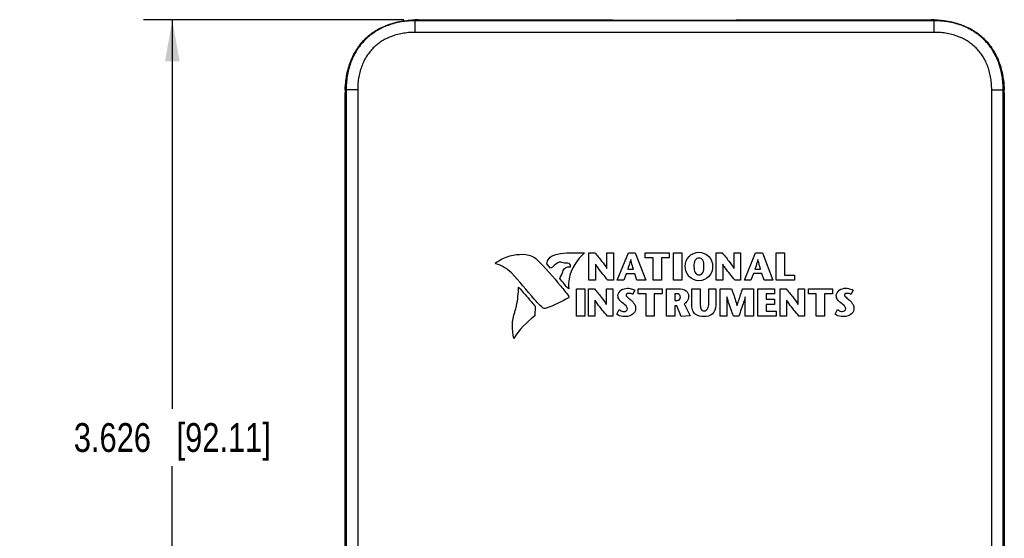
# Model space of a CAD drawing. Header units: inches. Extents: x 0 to 22, y 0 to 17.
# Tile 10 of 27: x 5.8 to 10.1, y 9.2 to 11.4. Entities that reach past the tile are written whole.
import ezdxf

# ---------------------------------------------------------------- set-up
doc = ezdxf.new("R2010")
doc.units = ezdxf.units.IN
doc.header["$LTSCALE"] = 1.21
doc.header["$MEASUREMENT"] = 0
doc.layers.get('0').update_dxf_attribs({"linetype": 'CONTINUOUS'})
doc.layers.add('DIMENSIONS', color=7, linetype='CONTINUOUS')
doc.styles.get("Standard").update_dxf_attribs({"font": 'txt', "width": 0.8})
doc.dimstyles.new('DIMSTYLE_1', dxfattribs={"dimtxt": 0.125, "dimasz": 0.18, "dimexe": 0.125, "dimexo": 0.0625, "dimgap": 0.0625, "dimtad": 0, "dimtih": 1, "dimtoh": 1, "dimdec": 3, "dimzin": 4, "dimdsep": 46, "dimtxsty": 'STANDARD', "dimblk": '_FILLED', "dimblk1": '_FILLED', "dimblk2": '_FILLED', "dimcen": 0.09, "dimadec": 0, "dimazin": 0, "dimtp": 0.001, "dimtm": 0.001, "dimtfac": 1, "dimtdec": 3, "dimtofl": 0, "dimtmove": 0, "dimatfit": 3, "dimldrblk": '_FILLED', "dimfxl": 1, "dimtolj": 1, "dimtzin": 4, "dimarcsym": 0})

# ---------------------------------------------------------------- blocks, each defined once
blk = doc.blocks.new('_FILLED')
at = {"color": 0, "linetype": 'BYBLOCK'}
blk.add_solid([(0, 0), (-1, 0.174), (-1, -0.174)], dxfattribs=at)
blk = doc.blocks.new('*D0')
at = {"layer": 'DIMENSIONS', "color": 2, "linetype": 'CONTINUOUS'}
for p, q in [((7.4785, 11.4391), (6.3484, 11.4391)), ((6.4734, 11.4391), (6.4734, 9.7508)), ((6.4735, 7.8126), (6.4734, 9.5008)), ((7.4656, 7.8127), (6.3485, 7.8126))]:
    blk.add_line(p, q, dxfattribs=at)
at = {"layer": 'DIMENSIONS', "color": 2, "linetype": 'CONTINUOUS', "xscale": 0.18, "yscale": 0.18, "zscale": 0.18}
for p, rotation in [((6.4734, 11.4391), 90), ((6.4735, 7.8126), 270.0059745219)]:
    blk.add_blockref('_FILLED', p, dxfattribs=dict(at, rotation=rotation))
at = {"layer": 'DIMENSIONS', "color": 2, "linetype": 'CONTINUOUS', "insert": (6.4735, 9.6883), "char_height": 0.125, "width": 1.325, "attachment_point": 2, "line_spacing_factor": 0.9}
blk.add_mtext('3.626{\\Ftxt.shx;\\W1.000000;\\H0.125000; }[92.11]', dxfattribs=at)

msp = doc.modelspace()

# ---------------------------------------------------------------- linework, layer by layer
at = {"color": 7, "linetype": 'CONTINUOUS'}
for p, q in [((7.528, 11.3843), (7.528, 11.4369)), ((7.528, 11.4369), (8.3914, 11.4369)), ((9.78, 11.4343), (7.528, 11.4343)), ((7.541, 11.4391), (8.3841, 11.4392)), ((7.541, 11.4391), (7.541, 11.4369)), ((8.3841, 11.4392), (8.384, 11.4369)), ((8.3841, 11.4392), (8.3875, 11.4369)), ((8.3914, 11.4369), (8.3932, 11.4352)), ((8.9149, 11.4352), (8.3932, 11.4352)), ((8.9167, 11.4369), (8.9149, 11.4352)), ((8.9167, 11.4369), (9.78, 11.4369)), ((8.9239, 11.4392), (8.9205, 11.4369)), ((8.924, 11.4369), (8.9239, 11.4392)), ((8.9239, 11.4392), (9.767, 11.4392)), ((9.767, 11.4392), (9.767, 11.4369)), ((9.78, 11.3843), (9.78, 11.4369)), ((9.78, 11.3843), (7.528, 11.3843)), ((7.2235, 8.1305), (7.2234, 11.1215)), ((7.2234, 11.1215), (7.2254, 11.1215)), ((7.2255, 8.1153), (7.2254, 11.1343)), ((7.278, 11.1343), (7.2254, 11.1343)), ((7.228, 11.1343), (7.2281, 8.1153)), ((7.278, 11.1343), (7.2781, 8.1153)), ((10.03, 11.1343), (10.0827, 11.1343)), ((10.0301, 8.1153), (10.03, 11.1343)), ((10.0801, 8.1153), (10.08, 11.1343)), ((10.0827, 11.1343), (10.0827, 8.1153)), ((10.0846, 11.1216), (10.0827, 11.1216)), ((10.0846, 11.1216), (10.0848, 8.1306))]:
    msp.add_line(p, q, dxfattribs=at)
at = {"color": 40, "linetype": 'CONTINUOUS'}
for p, q in [((8.282, 10.3085), (8.282, 10.4276)), ((8.282, 10.4276), (8.3081, 10.4276)), ((8.3598, 10.3594), (8.3598, 10.4276)), ((8.3598, 10.4276), (8.388, 10.4276)), ((8.388, 10.4276), (8.388, 10.3085)), ((8.4045, 10.3085), (8.453, 10.4276)), ((8.453, 10.4276), (8.4831, 10.4276)), ((8.4831, 10.4276), (8.5284, 10.3085)), ((8.5258, 10.4053), (8.5258, 10.4276)), ((8.5258, 10.4276), (8.6304, 10.4276)), ((8.5602, 10.4053), (8.5258, 10.4053)), ((8.5602, 10.3085), (8.5602, 10.4053)), ((8.5961, 10.4053), (8.5961, 10.3085)), ((8.6304, 10.4053), (8.5961, 10.4053)), ((8.6304, 10.4276), (8.6304, 10.4053)), ((8.6488, 10.3085), (8.6488, 10.4276)), ((8.6488, 10.4276), (8.6847, 10.4276)), ((8.6847, 10.4276), (8.6847, 10.3085)), ((8.8341, 10.3086), (8.8341, 10.4276)), ((8.8341, 10.4276), (8.8601, 10.4276)), ((8.9118, 10.3594), (8.9118, 10.4276)), ((8.9118, 10.4276), (8.9401, 10.4276)), ((8.9401, 10.4276), (8.9401, 10.3086)), ((8.9566, 10.3086), (9.005, 10.4276)), ((9.005, 10.4276), (9.0351, 10.4276)), ((9.0351, 10.4276), (9.0804, 10.3086)), ((9.0952, 10.3086), (9.0952, 10.4276)), ((9.0952, 10.4276), (9.1311, 10.4276)), ((9.1311, 10.4276), (9.1311, 10.3308)), ((8.1148, 10.3614), (8.099, 10.3802)), ((8.3103, 10.3783), (8.3103, 10.3085)), ((8.4501, 10.3558), (8.4751, 10.3558)), ((8.8623, 10.3783), (8.8623, 10.3086)), ((9.0022, 10.3558), (9.0272, 10.3558)), ((8.3103, 10.3085), (8.282, 10.3085)), ((8.388, 10.3085), (8.364, 10.3085)), ((8.4326, 10.3085), (8.4045, 10.3085)), ((8.444, 10.3369), (8.4326, 10.3085)), ((8.4809, 10.3369), (8.444, 10.3369)), ((8.4903, 10.3085), (8.4809, 10.3369)), ((8.5284, 10.3085), (8.4903, 10.3085)), ((8.5961, 10.3085), (8.5602, 10.3085)), ((8.6847, 10.3085), (8.6488, 10.3085)), ((8.8623, 10.3086), (8.8341, 10.3086)), ((8.9401, 10.3086), (8.9161, 10.3086)), ((8.9846, 10.3086), (8.9566, 10.3086)), ((8.996, 10.337), (8.9846, 10.3086)), ((9.0329, 10.337), (8.996, 10.337)), ((9.0423, 10.3086), (9.0329, 10.337)), ((9.0804, 10.3086), (9.0423, 10.3086)), ((9.1747, 10.3086), (9.0952, 10.3086)), ((9.1311, 10.3308), (9.1747, 10.3308)), ((9.1747, 10.3308), (9.1747, 10.3086)), ((8.2285, 10.1526), (8.2285, 10.2717)), ((8.2285, 10.2717), (8.2644, 10.2717)), ((8.2644, 10.2717), (8.2644, 10.1526)), ((8.2797, 10.1526), (8.2797, 10.2717)), ((8.2797, 10.2717), (8.3057, 10.2717)), ((8.3574, 10.2035), (8.3574, 10.2717)), ((8.3574, 10.2717), (8.3857, 10.2717)), ((8.3857, 10.2717), (8.3857, 10.1526)), ((8.4807, 10.2657), (8.4715, 10.247)), ((8.4954, 10.2494), (8.4954, 10.2717)), ((8.4954, 10.2717), (8.6, 10.2717)), ((8.6, 10.2717), (8.6, 10.2494)), ((8.6184, 10.1526), (8.6184, 10.2717)), ((8.6184, 10.2717), (8.6715, 10.2717)), ((8.7288, 10.1989), (8.7288, 10.2717)), ((8.7288, 10.2717), (8.7647, 10.2717)), ((8.7647, 10.2717), (8.7647, 10.2094)), ((8.8018, 10.2099), (8.8018, 10.2717)), ((8.8018, 10.2717), (8.8327, 10.2717)), ((8.8327, 10.2717), (8.8327, 10.1997)), ((8.8521, 10.1526), (8.8521, 10.2717)), ((8.8521, 10.2717), (8.9008, 10.2717)), ((8.9489, 10.2717), (8.9965, 10.2717)), ((8.9965, 10.2717), (8.9965, 10.1526)), ((9.0152, 10.1526), (9.0152, 10.2717)), ((9.0152, 10.2717), (9.0875, 10.2717)), ((9.0875, 10.2717), (9.0875, 10.2494)), ((9.1115, 10.2717), (9.1376, 10.2717)), ((9.1115, 10.1526), (9.1115, 10.2717)), ((9.1893, 10.2717), (9.2175, 10.2717)), ((9.1893, 10.2035), (9.1893, 10.2717)), ((9.2175, 10.2717), (9.2175, 10.1526)), ((9.2342, 10.2717), (9.3388, 10.2717)), ((9.2342, 10.2494), (9.2342, 10.2717)), ((9.3388, 10.2717), (9.3388, 10.2494)), ((9.4285, 10.2657), (9.4193, 10.247)), ((8.3079, 10.2223), (8.3079, 10.1526)), ((8.5297, 10.2494), (8.4954, 10.2494)), ((8.5297, 10.1526), (8.5297, 10.2494)), ((8.5656, 10.2494), (8.5656, 10.1526)), ((8.6, 10.2494), (8.5656, 10.2494)), ((8.6543, 10.2494), (8.6543, 10.2201)), ((8.6638, 10.2494), (8.6543, 10.2494)), ((8.6543, 10.2201), (8.6645, 10.2201)), ((8.8804, 10.236), (8.8804, 10.1526)), ((8.9606, 10.1526), (8.9606, 10.236)), ((9.0875, 10.2494), (9.0511, 10.2494)), ((9.0511, 10.2494), (9.0511, 10.2259)), ((9.0511, 10.2259), (9.0867, 10.2259)), ((9.0867, 10.2259), (9.0867, 10.2037)), ((9.1398, 10.2224), (9.1398, 10.1526)), ((9.2686, 10.2494), (9.2342, 10.2494)), ((9.2686, 10.1526), (9.2686, 10.2494)), ((9.3388, 10.2494), (9.3045, 10.2494)), ((9.3045, 10.2494), (9.3045, 10.1526)), ((8.0481, 10.1953), (8.0475, 10.1533)), ((8.4023, 10.1614), (8.4132, 10.1812)), ((8.6543, 10.1977), (8.6543, 10.1526)), ((8.6636, 10.1977), (8.6543, 10.1977)), ((8.6825, 10.1506), (8.6636, 10.1977)), ((8.6946, 10.2055), (8.7209, 10.1545)), ((9.0867, 10.2037), (9.0511, 10.2037)), ((9.0511, 10.2037), (9.0511, 10.1749)), ((9.0511, 10.1749), (9.0949, 10.1749)), ((9.0949, 10.1749), (9.0949, 10.1526)), ((9.35, 10.1615), (9.3609, 10.1812)), ((8.2644, 10.1526), (8.2285, 10.1526)), ((8.3079, 10.1526), (8.2797, 10.1526)), ((8.3857, 10.1526), (8.3617, 10.1526)), ((8.5656, 10.1526), (8.5297, 10.1526)), ((8.6543, 10.1526), (8.6184, 10.1526)), ((8.7209, 10.1545), (8.6825, 10.1506)), ((8.8804, 10.1526), (8.8521, 10.1526)), ((8.9321, 10.1526), (8.9094, 10.1526)), ((8.9965, 10.1526), (8.9606, 10.1526)), ((9.0949, 10.1526), (9.0152, 10.1526)), ((9.1398, 10.1526), (9.1115, 10.1526)), ((9.2175, 10.1526), (9.1935, 10.1526)), ((9.3045, 10.1526), (9.2686, 10.1526))]:
    msp.add_line(p, q, dxfattribs=at)
at = {"color": 7, "linetype": 'CONTINUOUS'}
for centre, radius, start, end in [((7.5409, 11.0277), 0.4114, 89.9917, 91.8137), ((9.7671, 11.0259), 0.4133, 88.1833, 90.0097), ((7.6368, 11.1215), 0.4135, 178.2223, 180.0096), ((9.6731, 11.1217), 0.4116, 359.992, 1.7768)]:
    msp.add_arc(centre, radius, start, end, dxfattribs=at)
for points, knots in [([(7.2254, 11.1343), (7.2254, 11.1443), (7.2262, 11.1644), (7.2297, 11.1943), (7.2358, 11.2238), (7.2447, 11.2526), (7.2544, 11.2758), (7.2635, 11.2936), (7.2712, 11.3066), (7.2795, 11.3192), (7.2915, 11.3353), (7.3083, 11.354), (7.327, 11.3708), (7.3431, 11.3828), (7.3557, 11.3911), (7.3687, 11.3988), (7.3865, 11.408), (7.4097, 11.4177), (7.4385, 11.4265), (7.468, 11.4326), (7.4979, 11.4361), (7.518, 11.4369), (7.528, 11.4369)], [0, 0, 0, 0, 0.06247, 0.124968, 0.187461, 0.249952, 0.312451, 0.343709, 0.374971, 0.406236, 0.437499, 0.5, 0.562502, 0.593765, 0.625029, 0.656292, 0.687549, 0.750049, 0.81254, 0.875033, 0.937531, 1, 1, 1, 1]), ([(7.528, 11.436), (7.516, 11.436), (7.4929, 11.435), (7.4596, 11.4303), (7.429, 11.423), (7.4008, 11.4133), (7.3747, 11.4014), (7.3508, 11.3874), (7.3289, 11.3713), (7.309, 11.3533), (7.291, 11.3334), (7.2749, 11.3115), (7.2609, 11.2876), (7.249, 11.2615), (7.2393, 11.2333), (7.232, 11.2027), (7.2273, 11.1694), (7.2263, 11.1463), (7.2263, 11.1343)], [0, 0, 0, 0, 0.075087, 0.144529, 0.20964, 0.271409, 0.330671, 0.388101, 0.444338, 0.5, 0.555662, 0.611899, 0.669329, 0.728591, 0.79036, 0.855471, 0.924913, 1, 1, 1, 1]), ([(7.528, 11.4343), (7.5181, 11.4343), (7.4982, 11.4335), (7.4685, 11.43), (7.4393, 11.424), (7.4107, 11.4152), (7.3831, 11.4037), (7.3612, 11.3917), (7.3447, 11.3807), (7.3287, 11.3688), (7.3101, 11.3522), (7.2935, 11.3336), (7.2816, 11.3176), (7.2706, 11.3011), (7.2586, 11.2792), (7.2471, 11.2516), (7.2383, 11.223), (7.2323, 11.1938), (7.2288, 11.1641), (7.228, 11.1442), (7.228, 11.1343)], [0, 0, 0, 0, 0.062469, 0.124983, 0.187492, 0.249981, 0.312484, 0.37498, 0.406236, 0.437496, 0.5, 0.562504, 0.593764, 0.62502, 0.687516, 0.750019, 0.812508, 0.875017, 0.937531, 1, 1, 1, 1]), ([(7.4665, 11.432), (7.4766, 11.434), (7.497, 11.4372), (7.5176, 11.4386), (7.5279, 11.4389)], [0, 0, 0, 0, 0.500069, 1, 1, 1, 1]), ([(9.78, 11.4369), (9.7901, 11.4369), (9.8101, 11.4362), (9.8401, 11.4327), (9.8696, 11.4265), (9.8984, 11.4177), (9.9216, 11.408), (9.9394, 11.3988), (9.9524, 11.3912), (9.965, 11.3829), (9.981, 11.3708), (9.9998, 11.3541), (10.0165, 11.3353), (10.0286, 11.3193), (10.0369, 11.3067), (10.0445, 11.2937), (10.0537, 11.2759), (10.0634, 11.2527), (10.0723, 11.2239), (10.0784, 11.1944), (10.0819, 11.1644), (10.0827, 11.1444), (10.0827, 11.1343)], [0, 0, 0, 0, 0.06247, 0.124968, 0.187461, 0.249952, 0.312451, 0.343709, 0.374971, 0.406236, 0.437499, 0.5, 0.562502, 0.593765, 0.625029, 0.656292, 0.687549, 0.750049, 0.81254, 0.875033, 0.937531, 1, 1, 1, 1]), ([(10.0818, 11.1343), (10.0818, 11.1464), (10.0808, 11.1695), (10.0761, 11.2028), (10.0688, 11.2334), (10.0591, 11.2616), (10.0472, 11.2876), (10.0332, 11.3116), (10.0171, 11.3335), (9.9991, 11.3534), (9.9792, 11.3714), (9.9573, 11.3875), (9.9333, 11.4015), (9.9073, 11.4134), (9.8791, 11.4231), (9.8485, 11.4304), (9.8152, 11.4351), (9.7921, 11.4361), (9.78, 11.4361)], [0, 0, 0, 0, 0.075087, 0.144529, 0.20964, 0.271409, 0.330671, 0.388101, 0.444338, 0.5, 0.555662, 0.611899, 0.669329, 0.728591, 0.79036, 0.855471, 0.924913, 1, 1, 1, 1]), ([(10.08, 11.1343), (10.08, 11.1443), (10.0793, 11.1642), (10.0758, 11.1938), (10.0698, 11.2231), (10.061, 11.2517), (10.0495, 11.2793), (10.0375, 11.3011), (10.0265, 11.3177), (10.0145, 11.3336), (9.9979, 11.3522), (9.9793, 11.3688), (9.9634, 11.3808), (9.9468, 11.3918), (9.925, 11.4038), (9.8974, 11.4153), (9.8688, 11.424), (9.8396, 11.4301), (9.8099, 11.4336), (9.79, 11.4343), (9.78, 11.4343)], [0, 0, 0, 0, 0.062469, 0.124983, 0.187492, 0.249981, 0.312484, 0.37498, 0.406236, 0.437496, 0.5, 0.562504, 0.593764, 0.62502, 0.687516, 0.750019, 0.812508, 0.875017, 0.937531, 1, 1, 1, 1]), ([(9.7802, 11.439), (9.7906, 11.4387), (9.8113, 11.4372), (9.8319, 11.4341), (9.8421, 11.432)], [0, 0, 0, 0, 0.499932, 1, 1, 1, 1]), ([(7.528, 11.3843), (7.5182, 11.3843), (7.4992, 11.3835), (7.4715, 11.3798), (7.4457, 11.3739), (7.4219, 11.3659), (7.4, 11.3561), (7.3801, 11.3446), (7.362, 11.3315), (7.3457, 11.3167), (7.3309, 11.3003), (7.3178, 11.2822), (7.3062, 11.2623), (7.2964, 11.2405), (7.2884, 11.2167), (7.2825, 11.1909), (7.2788, 11.1632), (7.278, 11.1441), (7.278, 11.1343)], [0, 0, 0, 0, 0.073678, 0.143441, 0.209573, 0.272317, 0.331999, 0.389314, 0.445012, 0.4999, 0.554788, 0.610484, 0.667794, 0.727473, 0.790228, 0.856401, 0.926232, 1, 1, 1, 1]), ([(10.0301, 11.1343), (10.0301, 11.1441), (10.0293, 11.1632), (10.0256, 11.1909), (10.0197, 11.2167), (10.0117, 11.2405), (10.0019, 11.2623), (9.9904, 11.2822), (9.9772, 11.3003), (9.9625, 11.3167), (9.9461, 11.3315), (9.928, 11.3446), (9.9081, 11.3562), (9.8863, 11.366), (9.8624, 11.3739), (9.8366, 11.3799), (9.809, 11.3835), (9.7899, 11.3843), (9.78, 11.3843)], [0, 0, 0, 0, 0.073678, 0.143441, 0.209573, 0.272317, 0.331999, 0.389314, 0.445012, 0.4999, 0.554788, 0.610484, 0.667794, 0.727473, 0.790228, 0.856401, 0.926232, 1, 1, 1, 1]), ([(7.2236, 11.1344), (7.224, 11.149), (7.2257, 11.1685), (7.2289, 11.1877), (7.2298, 11.1925)], [0, 0, 0, 0, 0.749867, 1, 1, 1, 1]), ([(10.0784, 11.1916), (10.0793, 11.1868), (10.0824, 11.1679), (10.084, 11.1488), (10.0844, 11.1344)], [0, 0, 0, 0, 0.25013, 1, 1, 1, 1])]:
    msp.add_open_spline(points, degree=3, knots=knots, dxfattribs=at)
at = {"color": 40, "linetype": 'CONTINUOUS'}
for points, knots in [([(8.1313, 10.4177), (8.1402, 10.4202), (8.1834, 10.4302), (8.2281, 10.4271), (8.2629, 10.4274)], [0, 0, 0, 0, 0.211299, 1, 1, 1, 1]), ([(8.7002, 10.3695), (8.7002, 10.3847), (8.7119, 10.417), (8.7441, 10.4297), (8.7594, 10.4297)], [0, 0, 0, 0, 0.499336, 1, 1, 1, 1]), ([(8.7594, 10.4297), (8.7747, 10.4297), (8.8069, 10.417), (8.8186, 10.3847), (8.8186, 10.3695)], [0, 0, 0, 0, 0.500759, 1, 1, 1, 1]), ([(7.8768, 10.3841), (7.8827, 10.3881), (7.9062, 10.4031), (7.9328, 10.4135), (7.9532, 10.4173)], [0, 0, 0, 0, 0.256117, 1, 1, 1, 1]), ([(7.9532, 10.4173), (7.9711, 10.4205), (8.0071, 10.4248), (8.043, 10.4104), (8.0556, 10.3983)], [0, 0, 0, 0, 0.510392, 1, 1, 1, 1]), ([(8.0556, 10.3983), (8.093, 10.3623), (8.1385, 10.3095), (8.1818, 10.2551), (8.1928, 10.2413)], [0, 0, 0, 0, 0.745969, 1, 1, 1, 1]), ([(8.099, 10.3802), (8.0992, 10.3846), (8.1037, 10.4014), (8.119, 10.4142), (8.1313, 10.4177)], [0, 0, 0, 0, 0.256425, 1, 1, 1, 1]), ([(8.1962, 10.3816), (8.1877, 10.3839), (8.1751, 10.382), (8.1631, 10.3852), (8.1599, 10.3864)], [0, 0, 0, 0, 0.721785, 1, 1, 1, 1]), ([(8.2629, 10.4274), (8.2303, 10.3982), (8.195, 10.3446), (8.1922, 10.2853), (8.1941, 10.2708)], [0, 0, 0, 0, 0.749433, 1, 1, 1, 1]), ([(8.3081, 10.4276), (8.3178, 10.4157), (8.3356, 10.3936), (8.3533, 10.371), (8.3594, 10.3594)], [0, 0, 0, 0, 0.540168, 1, 1, 1, 1]), ([(8.4632, 10.3984), (8.4622, 10.3944), (8.4581, 10.3801), (8.4533, 10.3661), (8.4501, 10.3558)], [0, 0, 0, 0, 0.276524, 1, 1, 1, 1]), ([(8.4751, 10.3558), (8.4723, 10.3661), (8.4682, 10.3802), (8.4645, 10.3944), (8.4636, 10.3984)], [0, 0, 0, 0, 0.722631, 1, 1, 1, 1]), ([(8.7594, 10.4048), (8.756, 10.4048), (8.749, 10.4033), (8.7385, 10.391), (8.7376, 10.3782), (8.7376, 10.3695)], [0, 0, 0, 0, 0.220457, 0.434671, 1, 1, 1, 1]), ([(8.7812, 10.3695), (8.7812, 10.3782), (8.7802, 10.391), (8.7698, 10.4033), (8.7628, 10.4048), (8.7594, 10.4048)], [0, 0, 0, 0, 0.565141, 0.779336, 1, 1, 1, 1]), ([(8.8601, 10.4276), (8.8698, 10.4157), (8.8876, 10.3936), (8.9054, 10.371), (8.9115, 10.3594)], [0, 0, 0, 0, 0.540203, 1, 1, 1, 1]), ([(9.0152, 10.3984), (9.0142, 10.3944), (9.0101, 10.3801), (9.0054, 10.3661), (9.0022, 10.3558)], [0, 0, 0, 0, 0.276552, 1, 1, 1, 1]), ([(9.0272, 10.3558), (9.0243, 10.3661), (9.0202, 10.3802), (9.0166, 10.3944), (9.0156, 10.3984)], [0, 0, 0, 0, 0.722594, 1, 1, 1, 1]), ([(8.168, 10.3453), (8.1698, 10.3522), (8.1788, 10.366), (8.1945, 10.3669), (8.2017, 10.3667)], [0, 0, 0, 0, 0.500511, 1, 1, 1, 1]), ([(8.2017, 10.3667), (8.2024, 10.3667), (8.2016, 10.3706), (8.2012, 10.3743), (8.1992, 10.3808), (8.1962, 10.3816)], [0, 0, 0, 0, 0.132021, 0.432277, 1, 1, 1, 1]), ([(8.364, 10.3085), (8.3495, 10.3262), (8.3304, 10.3484), (8.3138, 10.3727), (8.3106, 10.3783)], [0, 0, 0, 0, 0.779608, 1, 1, 1, 1]), ([(8.7594, 10.3065), (8.7437, 10.3065), (8.7099, 10.3195), (8.7002, 10.3536), (8.7002, 10.3695)], [0, 0, 0, 0, 0.496885, 1, 1, 1, 1]), ([(8.7376, 10.3695), (8.7376, 10.3643), (8.7382, 10.3549), (8.7414, 10.3424), (8.7486, 10.3331), (8.7559, 10.3314), (8.7594, 10.3314)], [0, 0, 0, 0, 0.316194, 0.57391, 0.785005, 1, 1, 1, 1]), ([(8.7594, 10.3314), (8.7629, 10.3314), (8.7702, 10.3331), (8.7774, 10.3424), (8.7806, 10.3549), (8.7812, 10.3643), (8.7812, 10.3695)], [0, 0, 0, 0, 0.215191, 0.426267, 0.683899, 1, 1, 1, 1]), ([(8.8186, 10.3695), (8.8186, 10.3536), (8.8089, 10.3195), (8.775, 10.3065), (8.7594, 10.3065)], [0, 0, 0, 0, 0.503018, 1, 1, 1, 1]), ([(8.9161, 10.3086), (8.9015, 10.3262), (8.8824, 10.3484), (8.8659, 10.3727), (8.8627, 10.3783)], [0, 0, 0, 0, 0.779678, 1, 1, 1, 1]), ([(8.0801, 10.1901), (8.0675, 10.2015), (8.0206, 10.25), (7.9809, 10.3049), (7.945, 10.3403)], [0, 0, 0, 0, 0.251956, 1, 1, 1, 1]), ([(7.9596, 10.1705), (7.9627, 10.1793), (7.973, 10.2145), (7.9753, 10.2514), (7.9766, 10.2786)], [0, 0, 0, 0, 0.25399, 1, 1, 1, 1]), ([(7.9766, 10.2786), (7.9947, 10.2577), (8.0191, 10.2303), (8.0425, 10.2022), (8.0481, 10.1953)], [0, 0, 0, 0, 0.756267, 1, 1, 1, 1]), ([(8.3057, 10.2717), (8.3154, 10.2597), (8.3332, 10.2376), (8.351, 10.215), (8.3571, 10.2035)], [0, 0, 0, 0, 0.540159, 1, 1, 1, 1]), ([(8.4079, 10.2417), (8.4079, 10.2505), (8.4194, 10.2695), (8.4394, 10.2737), (8.4496, 10.2737)], [0, 0, 0, 0, 0.462067, 1, 1, 1, 1]), ([(8.4496, 10.2737), (8.4532, 10.2737), (8.4639, 10.2727), (8.4746, 10.2696), (8.4807, 10.2657)], [0, 0, 0, 0, 0.330933, 1, 1, 1, 1]), ([(8.6715, 10.2717), (8.6825, 10.2717), (8.7046, 10.2693), (8.7147, 10.2485), (8.7147, 10.2399)], [0, 0, 0, 0, 0.563682, 1, 1, 1, 1]), ([(8.9008, 10.2717), (8.9028, 10.266), (8.9115, 10.2417), (8.9197, 10.2173), (8.9251, 10.1984)], [0, 0, 0, 0, 0.235665, 1, 1, 1, 1]), ([(8.9254, 10.1984), (8.9273, 10.2051), (8.9344, 10.2297), (8.9428, 10.254), (8.9489, 10.2717)], [0, 0, 0, 0, 0.270717, 1, 1, 1, 1]), ([(9.1376, 10.2717), (9.1473, 10.2598), (9.1651, 10.2376), (9.1828, 10.2151), (9.189, 10.2035)], [0, 0, 0, 0, 0.540124, 1, 1, 1, 1]), ([(9.3556, 10.2418), (9.3556, 10.2505), (9.3671, 10.2695), (9.3871, 10.2738), (9.3973, 10.2738)], [0, 0, 0, 0, 0.462035, 1, 1, 1, 1]), ([(9.3973, 10.2738), (9.4009, 10.2738), (9.4117, 10.2728), (9.4224, 10.2696), (9.4285, 10.2657)], [0, 0, 0, 0, 0.330801, 1, 1, 1, 1]), ([(8.1928, 10.2413), (8.1939, 10.24), (8.1941, 10.2368), (8.1941, 10.2329), (8.1929, 10.2322)], [0, 0, 0, 0, 0.552327, 1, 1, 1, 1]), ([(8.3617, 10.1526), (8.3471, 10.1702), (8.328, 10.1925), (8.3115, 10.2167), (8.3082, 10.2223)], [0, 0, 0, 0, 0.779733, 1, 1, 1, 1]), ([(8.4277, 10.2099), (8.4225, 10.2144), (8.412, 10.2224), (8.4079, 10.2357), (8.4079, 10.2417)], [0, 0, 0, 0, 0.531646, 1, 1, 1, 1]), ([(8.454, 10.2514), (8.4525, 10.2514), (8.448, 10.2512), (8.4435, 10.2471), (8.4435, 10.2441)], [0, 0, 0, 0, 0.34046, 1, 1, 1, 1]), ([(8.4435, 10.2441), (8.4435, 10.2402), (8.4524, 10.2317), (8.4602, 10.2258), (8.4651, 10.2213)], [0, 0, 0, 0, 0.371812, 1, 1, 1, 1]), ([(8.4651, 10.2213), (8.471, 10.2159), (8.4812, 10.2057), (8.4842, 10.1915), (8.4842, 10.1856)], [0, 0, 0, 0, 0.577932, 1, 1, 1, 1]), ([(8.6788, 10.2348), (8.6788, 10.239), (8.6762, 10.248), (8.6674, 10.2494), (8.6638, 10.2494)], [0, 0, 0, 0, 0.539305, 1, 1, 1, 1]), ([(8.6645, 10.2201), (8.6684, 10.2201), (8.6762, 10.2236), (8.6788, 10.2313), (8.6788, 10.2348)], [0, 0, 0, 0, 0.532003, 1, 1, 1, 1]), ([(8.7147, 10.2399), (8.7147, 10.2323), (8.7115, 10.2178), (8.7002, 10.2083), (8.6946, 10.2055)], [0, 0, 0, 0, 0.546974, 1, 1, 1, 1]), ([(8.9094, 10.1526), (8.907, 10.1591), (8.8967, 10.1867), (8.8871, 10.2145), (8.8807, 10.236)], [0, 0, 0, 0, 0.237299, 1, 1, 1, 1]), ([(8.9603, 10.236), (8.9581, 10.2284), (8.9494, 10.2004), (8.9394, 10.1728), (8.9321, 10.1526)], [0, 0, 0, 0, 0.267609, 1, 1, 1, 1]), ([(9.1935, 10.1526), (9.179, 10.1702), (9.1599, 10.1925), (9.1434, 10.2168), (9.1401, 10.2224)], [0, 0, 0, 0, 0.779738, 1, 1, 1, 1]), ([(9.3754, 10.2099), (9.3702, 10.2145), (9.3597, 10.2224), (9.3556, 10.2357), (9.3556, 10.2418)], [0, 0, 0, 0, 0.531737, 1, 1, 1, 1]), ([(9.4018, 10.2515), (9.4002, 10.2515), (9.3957, 10.2512), (9.3912, 10.2471), (9.3912, 10.2441)], [0, 0, 0, 0, 0.34, 1, 1, 1, 1]), ([(9.3912, 10.2441), (9.3912, 10.2402), (9.4001, 10.2318), (9.408, 10.2259), (9.4128, 10.2213)], [0, 0, 0, 0, 0.371734, 1, 1, 1, 1]), ([(9.4128, 10.2213), (9.4187, 10.2159), (9.4289, 10.2057), (9.4319, 10.1915), (9.4319, 10.1856)], [0, 0, 0, 0, 0.577863, 1, 1, 1, 1]), ([(8.4132, 10.1812), (8.4146, 10.1802), (8.4205, 10.1758), (8.4279, 10.1728), (8.4336, 10.1728)], [0, 0, 0, 0, 0.229213, 1, 1, 1, 1]), ([(8.4486, 10.1853), (8.4486, 10.1876), (8.4447, 10.1985), (8.4342, 10.2042), (8.4277, 10.2099)], [0, 0, 0, 0, 0.211569, 1, 1, 1, 1]), ([(8.4336, 10.1728), (8.4371, 10.1728), (8.4448, 10.1742), (8.4486, 10.1817), (8.4486, 10.1853)], [0, 0, 0, 0, 0.497745, 1, 1, 1, 1]), ([(8.4842, 10.1856), (8.4842, 10.1779), (8.4751, 10.157), (8.4525, 10.1505), (8.4398, 10.1505)], [0, 0, 0, 0, 0.378702, 1, 1, 1, 1]), ([(8.7813, 10.1506), (8.7683, 10.1506), (8.7468, 10.1542), (8.7305, 10.1771), (8.7288, 10.1912), (8.7288, 10.1989)], [0, 0, 0, 0, 0.486452, 0.71609, 1, 1, 1, 1]), ([(8.7647, 10.2094), (8.7647, 10.2046), (8.7649, 10.1962), (8.7671, 10.1848), (8.7734, 10.1765), (8.7799, 10.1754), (8.783, 10.1754)], [0, 0, 0, 0, 0.32922, 0.582118, 0.781673, 1, 1, 1, 1]), ([(8.8327, 10.1997), (8.8327, 10.1861), (8.8228, 10.1568), (8.7939, 10.1506), (8.7813, 10.1506)], [0, 0, 0, 0, 0.521276, 1, 1, 1, 1]), ([(8.783, 10.1754), (8.7885, 10.1754), (8.802, 10.1859), (8.8018, 10.2012), (8.8018, 10.2099)], [0, 0, 0, 0, 0.384558, 1, 1, 1, 1]), ([(9.3609, 10.1812), (9.3623, 10.1802), (9.3682, 10.1758), (9.3756, 10.1729), (9.3814, 10.1729)], [0, 0, 0, 0, 0.228811, 1, 1, 1, 1]), ([(9.3963, 10.1853), (9.3963, 10.1876), (9.3924, 10.1986), (9.3819, 10.2042), (9.3754, 10.2099)], [0, 0, 0, 0, 0.211543, 1, 1, 1, 1]), ([(9.3814, 10.1729), (9.3849, 10.1729), (9.3925, 10.1743), (9.3963, 10.1817), (9.3963, 10.1853)], [0, 0, 0, 0, 0.49741, 1, 1, 1, 1]), ([(9.4319, 10.1856), (9.4319, 10.1779), (9.4228, 10.157), (9.4002, 10.1506), (9.3875, 10.1506)], [0, 0, 0, 0, 0.378695, 1, 1, 1, 1]), ([(8.4398, 10.1505), (8.4363, 10.1505), (8.4233, 10.1513), (8.4098, 10.1554), (8.4023, 10.1614)], [0, 0, 0, 0, 0.264743, 1, 1, 1, 1]), ([(9.3875, 10.1506), (9.384, 10.1506), (9.371, 10.1513), (9.3576, 10.1554), (9.35, 10.1615)], [0, 0, 0, 0, 0.264559, 1, 1, 1, 1])]:
    msp.add_open_spline(points, degree=3, knots=knots, dxfattribs=at)
for points in [[(8.1599, 10.3864), (8.1557, 10.388), (8.1506, 10.3859), (8.1465, 10.3838)], [(7.8781, 10.3801), (7.8768, 10.3805), (7.8757, 10.3833), (7.8768, 10.3841)], [(7.945, 10.3403), (7.9266, 10.3585), (7.9029, 10.3724), (7.8781, 10.3801)], [(8.1465, 10.3838), (8.135, 10.378), (8.1272, 10.3652), (8.1148, 10.3614)], [(8.1552, 10.3154), (8.1601, 10.3251), (8.1652, 10.3348), (8.168, 10.3453)], [(8.1941, 10.2708), (8.1788, 10.2832), (8.1686, 10.301), (8.1552, 10.3154)], [(8.1929, 10.2322), (8.1618, 10.2145), (8.1292, 10.199), (8.0956, 10.1867)], [(8.4715, 10.247), (8.4664, 10.2501), (8.4601, 10.2514), (8.454, 10.2514)], [(9.4193, 10.247), (9.4141, 10.2502), (9.4078, 10.2515), (9.4018, 10.2515)], [(8.0956, 10.1867), (8.0907, 10.1848), (8.084, 10.1865), (8.0801, 10.1901)], [(7.9559, 10.0556), (7.9472, 10.093), (7.9467, 10.1345), (7.9596, 10.1705)], [(8.0475, 10.1533), (8.0112, 10.1274), (7.979, 10.0939), (7.9559, 10.0556)]]:
    msp.add_open_spline(points, degree=3, dxfattribs=at)

# ---------------------------------------------------------------- dimensions: what is measured, and where the dimension line sits
at = {"layer": 'DIMENSIONS', "color": 2, "linetype": 'CONTINUOUS'}
dim = msp.add_linear_dim(base=(6.4735, 7.8126), p1=(7.541, 11.4391), p2=(7.5281, 7.8127), angle=270.0028, dimstyle='DIMSTYLE_1', dxfattribs=at)
dim.commit()
dim.dimension.update_dxf_attribs({"geometry": '*D0', "text_midpoint": (6.4735, 9.6258), "dimtype": 160})

doc.saveas('drawing.dxf')
